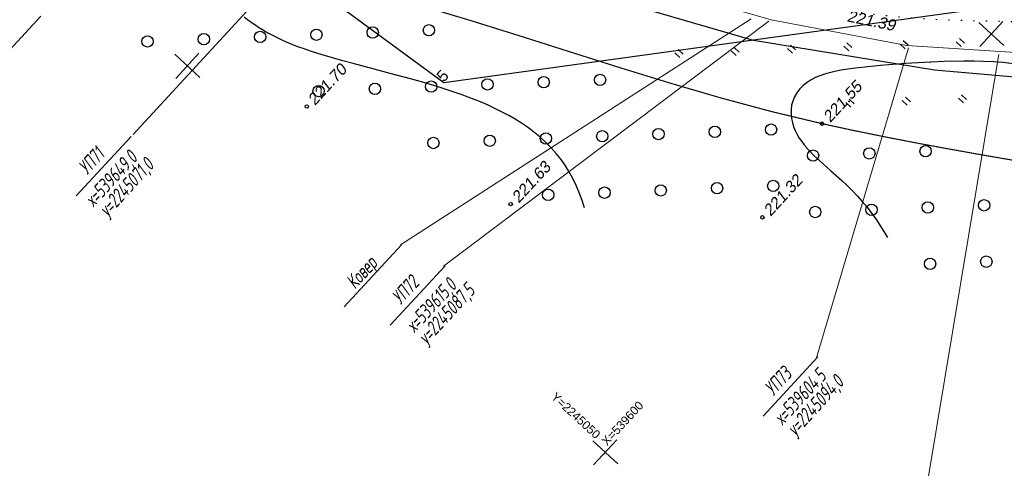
# Model space of a CAD drawing. Header units: millimetres. Extents: x -10 to 1169, y 1 to 1686.
# Tile 45 of 224: x 498 to 584, y 467 to 506. Entities that reach past the tile are written whole.
import ezdxf
from ezdxf.enums import TextEntityAlignment as Align
from ezdxf.lldxf.tags import DXFTag

# ---------------------------------------------------------------- set-up
doc = ezdxf.new("R2010")
doc.units = ezdxf.units.MM
for name, pattern in [('ADOT1', [1, 0, -1]), ('AHIDDEN1', [2, 0.5, -1.5]), ('CONTI', [0])]:
    doc.linetypes.add(name, pattern=pattern)
for name, color, linetype in [('CONTURS', 7, 'Continuous'), ('COORDS', 7, 'Continuous'), ('GPR_PICK', 7, 'Continuous'), ('IZOLINES', 32, 'Continuous'), ('PDIGIT', 170, 'Continuous'), ('PICKETS', 7, 'Continuous'), ('УЧАСТКИ', 7, 'Continuous')]:
    doc.layers.add(name, color=color, linetype=linetype)
doc.layers.add('СВЯЗЬ', color=170, linetype='Связь', lineweight=30)
doc.styles.add('GPR', font='isocpeui.ttf', dxfattribs={"width": 0.8})
doc.styles.get("Standard").update_dxf_attribs({"font": 'arial.ttf'})
tags = doc.linetypes.add('газ', pattern='A,42.7,-5.08,["Г",Standard,S=2.54,R=0,X=-2.54,Y=-1.27],-3.81', length=51.59).pattern_tags.tags
tags[6] = DXFTag(74, 10)
doc.linetypes.add('Связь', pattern='A,12.5,[130,ltypeshp.shx,S=1,R=-30,X=0,Y=0.9],1,[130,ltypeshp.shx,S=1,R=-30,X=0,Y=0.9],1,[130,ltypeshp.shx,S=1,R=-30,X=0,Y=0.9],4.5', length=19)

# ---------------------------------------------------------------- blocks, each defined once
blk = doc.blocks.new('401')
at = {"layer": 'CONTURS'}
for p, q in [((0, 0), (0, 1.2)), ((0.8, 0), (0.8, 1.2))]:
    blk.add_line(p, q, dxfattribs=at)
blk = doc.blocks.new('372')
at = {"layer": 'CONTURS'}
blk.add_circle((0, 0), 1, dxfattribs=at)

msp = doc.modelspace()

# ---------------------------------------------------------------- linework, layer by layer
at = {"layer": 'CONTURS', "color": 0, "linetype": 'CONTI', "lineweight": 15}
for p, q in [((527.09061, 516.87654), (507.86495, 496.07023)), ((499.76303, 506.46064), (494.73168, 501.01563)), ((562.18884, 506.21775), (531.36762, 486.36298)), ((563.74091, 506.01115), (535.15399, 484.49006)), ((576.0063, 503.65974), (567.88854, 476.36928)), ((577.29276, 463.29309), (583.95682, 503.07874)), ((502.86669, 490.66477), (507.68944, 495.88403)), ((531.4413, 486.38778), (526.40995, 480.94278)), ((530.46501, 479.32591), (535.28777, 484.54516)), ((563.22239, 471.32844), (568.04515, 476.54769))]:
    msp.add_line(p, q, dxfattribs=at)
at = {"layer": 'CONTURS', "color": 1, "linetype": 'газ', "lineweight": 15}
for p, q in [((527.10414, 516.74181), (563.93705, 506.12381)), ((563.93705, 506.12381), (575.85561, 503.85812)), ((575.85561, 503.85812), (601.0501, 502.29748))]:
    msp.add_line(p, q, dxfattribs=at)
at = {"layer": 'CONTURS', "linetype": 'AHIDDEN1', "const_width": 0.1, "flags": 128}
msp.add_lwpolyline([(314.80166, 532.01277), (316.73886, 532.48306), (318.67527, 532.95645), (320.61087, 533.43294), (322.54567, 533.91254), (324.47966, 534.39523), (326.41285, 534.88102), (328.34523, 535.36991), (330.27681, 535.8619), (332.20759, 536.35699), (334.13756, 536.85518), (336.21996, 537.43308), (338.29564, 538.07013), (340.36708, 538.74252), (342.43675, 539.42648), (344.50713, 540.09819), (346.5807, 540.73387), (348.65993, 541.30973), (350.74731, 541.80198), (352.84531, 542.18681), (354.9564, 542.44045), (356.80618, 542.52837), (358.66563, 542.49642), (360.53299, 542.37138), (362.40649, 542.18004), (364.28435, 541.9492), (366.16481, 541.70565), (368.04609, 541.47618), (369.92643, 541.28758), (371.80404, 541.16664), (373.67717, 541.14016), (375.34163, 541.20613), (377.00667, 541.33927), (378.67194, 541.52162), (380.33704, 541.73523), (382.00161, 541.96217), (383.66528, 542.18448), (385.32767, 542.38421), (386.9884, 542.54342), (388.6471, 542.64416), (390.3034, 542.66848), (392.97479, 542.52407), (395.6361, 542.18495), (398.28995, 541.69583), (400.93893, 541.10142), (403.58563, 540.44641), (406.23266, 539.77551), (408.88262, 539.13343), (411.5381, 538.56487), (414.20171, 538.11454), (416.87604, 537.82714), (419.16966, 537.75214), (421.48498, 537.82265), (423.81415, 537.9945), (426.14931, 538.2235), (428.4826, 538.46545), (430.80617, 538.67617), (433.11216, 538.81147), (435.39273, 538.82716), (437.64, 538.67905), (439.84614, 538.32296), (441.99683, 537.70493), (444.09218, 536.84084), (446.14612, 535.79118), (448.1726, 534.61647), (450.18555, 533.37721), (452.19894, 532.13391), (454.22669, 530.94707), (456.28276, 529.8772), (458.38108, 528.98481), (460.53561, 528.33041), (462.59042, 527.97893), (464.70208, 527.83971), (466.85487, 527.8572), (469.0331, 527.97586), (471.22107, 528.14015), (473.40308, 528.29453), (475.56344, 528.38346), (477.68645, 528.35138), (479.7564, 528.14277), (481.7576, 527.70208), (483.93959, 526.88106), (486.02587, 525.77396), (488.03954, 524.44624), (490.00371, 522.96336), (491.94149, 521.39077), (493.87599, 519.79392), (495.83032, 518.23827), (497.8276, 516.78927), (499.89092, 515.51237), (502.04341, 514.47304), (504.12695, 513.71053), (506.26424, 513.08026), (508.44534, 512.55709), (510.66032, 512.11589), (512.89924, 511.7315), (515.15217, 511.3788), (517.40916, 511.03263), (519.66028, 510.66786), (521.89559, 510.25935), (524.10517, 509.78195), (528.57351, 508.6529), (533.01459, 507.41252), (537.43551, 506.09021), (541.84338, 504.71538), (546.24529, 503.31741), (550.64836, 501.92571), (555.05968, 500.56968), (559.48636, 499.27873), (563.9355, 498.08224), (568.4142, 497.00963), (571.19497, 496.40947), (573.98359, 495.8419), (576.77882, 495.30199), (579.57942, 494.7848), (582.38414, 494.28539), (585.19175, 493.79885), (588.001, 493.32024), (590.81065, 492.84461), (593.61945, 492.36705), (596.42618, 491.88263), (598.64905, 491.50286), (600.87432, 491.13598), (603.10117, 490.7777), (605.3288, 490.42375), (607.5564, 490.06987), (609.78317, 489.71177), (612.00831, 489.34519), (614.231, 488.96584), (616.45045, 488.56946), (618.66585, 488.15178), (620.44546, 487.7971), (622.22212, 487.42715), (623.99647, 487.04533), (625.7692, 486.65503), (627.54097, 486.25966), (629.31243, 485.8626), (631.08427, 485.46725), (632.85713, 485.07702), (632.99796, 485.04672)], dxfattribs=at)
at = {"layer": 'CONTURS', "linetype": 'ADOT1', "flags": 128}
msp.add_lwpolyline([(645.02314, 498.06055), (643.42808, 498.34676), (641.06479, 498.75799), (638.8936, 499.11806), (636.71897, 499.45789), (634.54159, 499.78165), (632.36217, 500.09356), (630.18142, 500.3978), (628.00003, 500.69855), (625.81872, 501.00003), (623.63819, 501.30641), (621.45914, 501.6219), (619.28228, 501.95067), (617.21092, 502.28258), (615.14178, 502.63232), (613.07412, 502.99362), (611.0072, 503.36019), (608.94028, 503.72576), (606.87262, 504.08407), (604.80348, 504.42882), (602.73213, 504.75375), (600.65781, 505.05258), (598.57979, 505.31904), (595.71554, 505.59743), (592.83706, 505.77148), (589.94884, 505.87158), (587.0554, 505.92812), (584.16125, 505.97152), (581.27089, 506.03215), (578.38885, 506.14044), (575.51962, 506.32676), (572.66772, 506.62153), (569.83766, 507.05513), (567.7318, 507.47509), (565.63637, 507.95855), (563.54962, 508.49464), (561.46981, 509.0725), (559.39519, 509.68126), (557.32402, 510.31004), (555.25455, 510.94798), (553.18503, 511.5842), (551.11373, 512.20785), (549.03889, 512.80804), (546.89687, 513.4035), (544.75112, 513.98861), (542.60347, 514.56868), (540.45578, 515.149), (538.3099, 515.73489), (536.16766, 516.33164), (534.0309, 516.94457), (531.90149, 517.57896), (529.78125, 518.24014), (527.67203, 518.93339), (525.33944, 519.73562), (523.01514, 520.56217), (520.69913, 521.41305), (518.39142, 522.28826), (516.09201, 523.1878), (513.80089, 524.11166), (511.51806, 525.05985), (509.24354, 526.03236), (506.97731, 527.02921), (504.71937, 528.05038)], dxfattribs=at)
at = {"layer": 'COORDS', "lineweight": -2}
for p, q in [((584.39298, 503.85944), (582.18961, 505.89542)), ((582.27331, 503.77575), (584.30928, 505.97911)), ((513.73736, 501.06963), (511.53399, 503.10561)), ((511.61769, 500.98594), (513.65366, 503.1893)), ((550.46007, 467.13673), (548.25671, 469.1727)), ((548.3404, 467.05303), (550.37638, 469.2564))]:
    msp.add_line(p, q, dxfattribs=at)
at = {"layer": 'IZOLINES'}
for points in [[(547.53974, 489.60837), (547.32483, 490.25267), (547.08632, 490.88826), (546.82298, 491.51349), (546.53191, 492.12567), (546.21083, 492.72187), (545.85832, 493.29913), (545.47399, 493.85468), (545.05846, 494.3862), (544.61328, 494.89202), (544.14074, 495.37127), (543.64354, 495.82385), (543.05445, 496.30485), (543.06044, 496.29966), (542.53534, 496.68827), (541.99474, 497.05433), (541.44104, 497.39963), (540.87607, 497.72565), (540.30139, 498.03374), (539.7183, 498.32519), (539.12791, 498.60117), (538.53114, 498.86276), (537.92882, 499.11097), (537.32164, 499.3468), (536.71024, 499.57123), (536.09519, 499.78527), (534.85639, 500.18621), (533.60875, 500.55803), (532.35521, 500.90907), (530.90292, 501.29905), (530.89324, 501.30161), (530.87389, 501.30674), (530.89068, 501.30069), (527.21556, 502.2787), (526.29766, 502.53146), (525.38177, 502.79126), (524.46892, 503.06135), (523.5493, 503.35066), (523.5472, 503.35134), (523.5472, 503.35134), (523.5472, 503.35134), (523.5472, 503.35134), (523.5472, 503.35134), (523.5472, 503.35134), (523.54719, 503.35134), (523.5472, 503.35136), (522.80094, 503.60478), (522.43039, 503.73875), (522.06194, 503.8783), (521.69593, 504.024), (521.33268, 504.17633), (520.97256, 504.33575), (520.61591, 504.50264), (520.26309, 504.67733), (519.91447, 504.86006), (519.57038, 505.05102), (519.23117, 505.25033), (518.89716, 505.45807), (518.56866, 505.67424), (518.24597, 505.8988), (517.92934, 506.13168), (517.61904, 506.37274)], [(585.20788, 502.27487), (584.34256, 502.36634), (583.47529, 502.43392), (582.60677, 502.47906), (581.73758, 502.50348), (580.86822, 502.50911), (579.13059, 502.47266), (577.94492, 502.41876), (577.96377, 502.41804), (575.75298, 502.27796), (573.54486, 502.10262), (572.44195, 502.002), (571.34101, 501.88359), (570.24526, 501.72953), (569.65239, 501.61983), (569.05389, 501.48015), (569.04744, 501.47844), (569.04743, 501.47844), (569.04743, 501.47844), (569.04741, 501.47843), (569.04764, 501.47988), (568.63397, 501.35864), (568.22748, 501.2168), (567.83167, 501.04938), (567.45072, 500.85276), (567.08998, 500.62378), (566.75601, 500.36025), (566.45627, 500.06163), (566.19841, 499.72962), (565.98922, 499.36848), (565.83345, 498.98464), (565.73998, 498.62306), (565.69049, 498.23927), (565.68989, 498.23018), (565.68989, 498.23018), (565.69112, 498.22963), (565.68776, 497.8494), (565.72749, 497.47292), (565.80504, 497.10382), (565.9163, 496.74468), (566.05734, 496.3972), (566.22449, 496.06237), (566.41433, 495.74061), (566.6237, 495.43181), (566.83894, 495.14881), (567.06086, 494.88321), (567.059, 494.88421), (567.27666, 494.64389), (567.73116, 494.18227), (568.20442, 493.74031), (569.17572, 492.88398), (570.14283, 492.02328), (570.61472, 491.58035), (571.0748, 491.12544), (571.52078, 490.65703), (571.95088, 490.17436), (572.36382, 489.67731), (572.75884, 489.16628), (573.13563, 488.64201), (573.49435, 488.10553), (573.83555, 487.55802), (574.15867, 487.00328)]]:
    msp.add_lwpolyline(points, dxfattribs=at)
at = {"layer": 'PICKETS', "color": 7, "lineweight": -2}
for centre in [(523.12762, 498.51565), (568.4142, 497.00963), (541.0483, 489.9501), (563.17037, 488.78553)]:
    msp.add_circle(centre, 0.15, dxfattribs=at)
at = {"layer": 'СВЯЗЬ', "linetype": 'Связь', "lineweight": 30}
msp.add_lwpolyline([(976.35602, 496.82165), (958.89249, 494.94751), (897.6619, 483.87436), (872.19579, 481.21571), (796.73183, 481.85309), (763.84273, 481.32194), (736.36216, 482.60565), (671.04439, 488.10986), (639.71393, 494.21523), (614.23357, 498.56981), (578.28183, 501.7051), (562.40022, 504.31784), (528.71727, 514.07209), (475.48775, 535.49659), (449.46161, 542.60572), (410.28618, 548.93671), (393.44557, 553.15626), (339.38113, 553.83215), (333.7457, 553.39108), (309.38834, 548.84717), (285.15316, 542.73666), (257.42139, 526.27687)], dxfattribs=at)
at = {"layer": 'УЧАСТКИ', "color": 6, "linetype": 'Continuous', "lineweight": -2}
for p, q in [((535.16285, 500.59229), (486.48583, 536.36722)), ((586.52134, 507.66576), (535.16285, 500.59229))]:
    msp.add_line(p, q, dxfattribs=at)

# ---------------------------------------------------------------- block references
at = {"layer": 'CONTURS', "lineweight": -2, "xscale": 0.5, "yscale": 0.5, "zscale": 0.5, "rotation": 47.26113010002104}
for name, p in [('372', (523.97523, 504.81661)), ('372', (528.92112, 505.0119)), ('372', (533.86702, 505.20718)), ('372', (509.13755, 504.23075)), ('372', (514.08344, 504.42604)), ('372', (519.02934, 504.62132)), ('401', (580.65111, 503.78789)), ('401', (560.86754, 503.00674)), ('401', (565.81343, 503.20203)), ('401', (570.75933, 503.39732)), ('401', (575.70522, 503.5926)), ('401', (555.92165, 502.81145)), ('372', (539.0082, 500.45658)), ('372', (543.95409, 500.65186)), ('372', (548.89998, 500.84715)), ('372', (524.17052, 499.87072)), ('372', (529.11641, 500.066)), ('372', (534.0623, 500.26129)), ('401', (575.90051, 498.64671)), ('401', (580.8464, 498.842)), ('401', (570.95461, 498.45142)), ('372', (554.04116, 496.09654)), ('372', (558.98706, 496.29183)), ('372', (563.93295, 496.48712)), ('372', (534.25759, 495.3154)), ('372', (539.20348, 495.51068)), ('372', (544.14938, 495.70597)), ('372', (549.09527, 495.90126)), ('372', (572.56695, 494.39913)), ('372', (577.51285, 494.59441)), ('372', (567.62106, 494.20384)), ('372', (549.29056, 490.95536)), ('372', (554.23645, 491.15065)), ('372', (559.18234, 491.34594)), ('372', (564.12824, 491.54122)), ('372', (544.34466, 490.76008)), ('372', (567.81635, 489.25794)), ('372', (572.76224, 489.45323)), ('372', (577.70813, 489.64852)), ('372', (582.65403, 489.84381)), ('372', (582.84931, 484.89791)), ('372', (577.90342, 484.70263))]:
    msp.add_blockref(name, p, dxfattribs=at)

# ---------------------------------------------------------------- texts
at = {"layer": 'CONTURS', "linetype": 'Continuous', "lineweight": 15, "style": 'GPR', "width": 0.7}
for s, p in [('УП73', (565.00263, 474.00362)), ('х=539604,5', (566.90919, 472.60907)), ('у=2245094,0', (568.24637, 471.85314))]:
    msp.add_text(s, height=1.25, rotation=47.2611301, dxfattribs=at).set_placement(p, align=Align.CENTER)
at = {"layer": 'COORDS', "lineweight": -2}
for s, rotation, p in [('Y=2245050', 317.2611301, (544.54502, 472.9428)), ('X=539600', 47.2611301, (549.51411, 468.69161))]:
    msp.add_text(s, height=0.75, rotation=rotation, dxfattribs=at).set_placement(p)
at = {"layer": 'GPR_PICK', "style": 'GPR', "width": 0.7}
for s, p in [('УП71', (504.64692, 493.33996)), ('х=539649,0', (506.36964, 491.76747)), ('у=2245071,0', (507.70682, 491.01154)), ('Ковер', (528.391, 483.53179)), ('УП72', (532.24525, 482.00109)), ('х=539615,0', (534.49679, 480.64356)), ('у=2245087,5', (535.83397, 479.88763))]:
    msp.add_text(s, height=1.25, rotation=47.2611301, dxfattribs=at).set_placement(p, align=Align.CENTER)
at = {"layer": 'PDIGIT', "color": 7, "lineweight": -2, "oblique": 10}
for s, rotation, p in [('221.39', 348.3273707, (570.54626, 505.99953)), ('221.70', 47.2611301, (523.83418, 498.54355)), ('221.55', 47.2611301, (569.12076, 497.03753)), ('221.63', 47.2611301, (541.75485, 489.978)), ('221.32', 47.2611301, (563.87693, 488.81342))]:
    msp.add_text(s, height=1, rotation=rotation, dxfattribs=at).set_placement(p)
at = {"layer": 'УЧАСТКИ', "color": 6, "lineweight": -2}
msp.add_text('5', height=1, rotation=47.2611301, dxfattribs=at).set_placement((535.16285, 500.59229))

doc.saveas('drawing.dxf')
